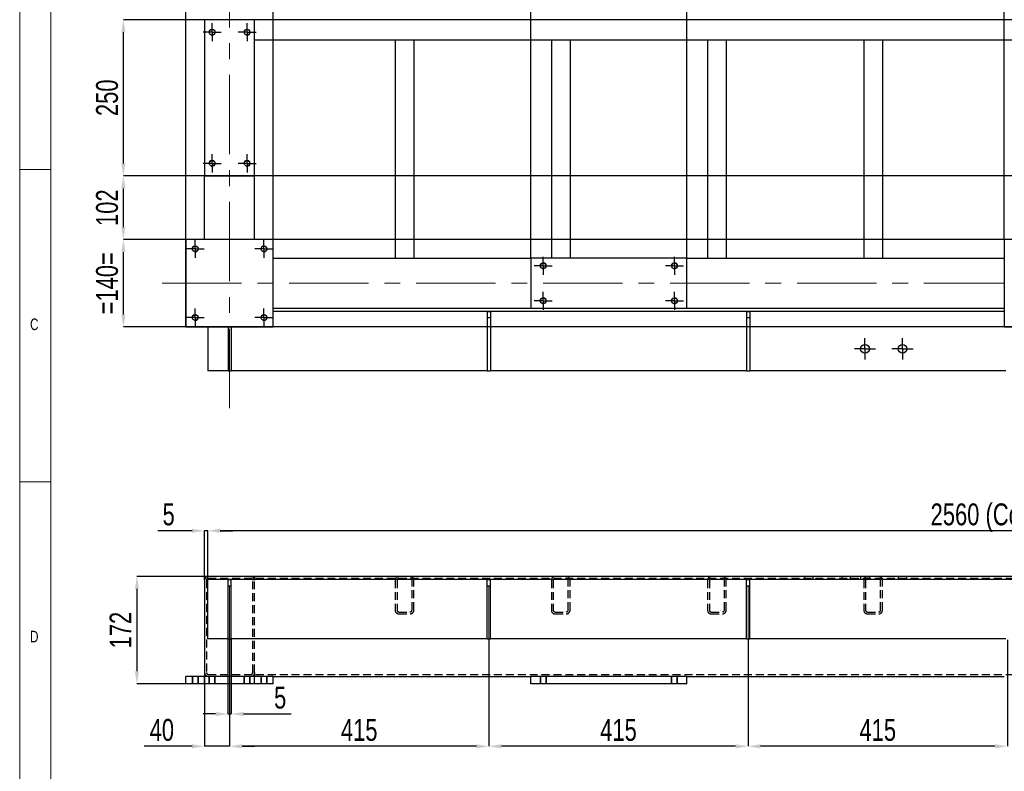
# Model space of a CAD drawing. Header units: millimetres. Extents: x 5 to 589, y 5 to 415.
# Tile 3 of 15: x 5 to 163, y 214 to 334. Entities that reach past the tile are written whole.
import ezdxf

# ---------------------------------------------------------------- set-up
doc = ezdxf.new("R2010")
doc.units = ezdxf.units.MM
doc.header["$PDSIZE"] = -1
doc.linetypes.add('CENTERX2', pattern=[20.32, 12.7, -2.54, 2.54, -2.54])
doc.linetypes.add('HIDDEN', pattern=[1.905, 1.27, -0.635])
for name, color, linetype in [('COTES', 1, 'Continuous'), ('NOTES', 6, 'Continuous'), ('TRAIT-FINS', 9, 'Continuous'), ('TRAIT-MIXTES', 3, 'CENTERX2'), ('TRAIT-TIRET', 2, 'HIDDEN')]:
    doc.layers.add(name, color=color, linetype=linetype)
doc.layers.add('TRAIT-FORT', color=4, linetype='Continuous', lineweight=25)
doc.styles.add('SLDTEXTSTYLE0', font='TXT', dxfattribs={"width": 0.75})
doc.dimstyles.new('SLDDIMSTYLE0', dxfattribs={"dimtxt": 3.5, "dimasz": 2, "dimexe": 0, "dimexo": 0.0625, "dimgap": 0.875, "dimtad": 1, "dimlfac": 10, "dimrnd": 1e-09, "dimzin": 12, "dimdsep": 46, "dimtxsty": 'SLDTEXTSTYLE0', "dimsah": 1, "dimcen": 0.09, "dimadec": 0, "dimazin": 3, "dimtfac": 1, "dimtmove": 0, "dimatfit": 0, "dimfxl": 1, "dimfrac": 2, "dimtolj": 1, "dimtzin": 12, "dimarcsym": 0})
doc.dimstyles.new('SLDDIMSTYLE1', dxfattribs={"dimtxt": 3.5, "dimasz": 2, "dimexe": 0, "dimexo": 0.0625, "dimgap": 0.875, "dimtad": 1, "dimlfac": 10, "dimrnd": 1e-09, "dimzin": 12, "dimdsep": 46, "dimtxsty": 'SLDTEXTSTYLE0', "dimsah": 1, "dimcen": 0.09, "dimadec": 0, "dimazin": 3, "dimtfac": 1, "dimtofl": 0, "dimtmove": 0, "dimatfit": 3, "dimfxl": 1, "dimfrac": 2, "dimtolj": 1, "dimtzin": 12, "dimarcsym": 0})

# ---------------------------------------------------------------- blocks, each defined once
blk = doc.blocks.new('_D_25')
at = {"layer": 'COTES', "color": 0, "lineweight": -2, "transparency": 16777216}
for p, q in [((34.59, 229.42), (34.59, 217.68)), ((38.59, 226.17), (38.59, 217.68)), ((32.59, 217.68), (24.9, 217.68)), ((38.59, 217.68), (34.59, 217.68)), ((40.59, 217.68), (42.59, 217.68))]:
    blk.add_line(p, q, dxfattribs=at)
at = {"layer": 'COTES', "color": 0, "transparency": 16777216}
for points in [[(32.59, 218.01), (32.59, 217.34), (34.59, 217.68)], [(40.59, 218.01), (40.59, 217.34), (38.59, 217.68)]]:
    blk.add_solid(points, dxfattribs=at)
at = {"layer": 'Defpoints', "color": 0, "transparency": 16777216}
for p in [(34.59, 229.48), (38.59, 226.24), (34.59, 217.68)]:
    blk.add_point(p, dxfattribs=at)
at = {"layer": 'COTES', "color": 0, "transparency": 16777216, "insert": (27.75, 222.05), "char_height": 3.5, "attachment_point": 2, "style": 'SLDTEXTSTYLE0'}
blk.add_mtext('\\A1;40', dxfattribs=at)
blk = doc.blocks.new('_D_27')
at = {"layer": 'COTES', "color": 0, "lineweight": -2, "transparency": 16777216}
for p, q in [((38.59, 234.74), (38.59, 217.68)), ((80.09, 234.74), (80.09, 217.68)), ((78.09, 217.68), (40.59, 217.68))]:
    blk.add_line(p, q, dxfattribs=at)
at = {"layer": 'COTES', "color": 0, "transparency": 16777216}
for points in [[(40.59, 218.01), (40.59, 217.34), (38.59, 217.68)], [(78.09, 218.01), (78.09, 217.34), (80.09, 217.68)]]:
    blk.add_solid(points, dxfattribs=at)
at = {"layer": 'Defpoints', "color": 0, "transparency": 16777216}
for p in [(38.59, 234.81), (80.09, 234.81), (38.59, 217.68)]:
    blk.add_point(p, dxfattribs=at)
at = {"layer": 'COTES', "color": 0, "transparency": 16777216, "insert": (59.34, 222.05), "char_height": 3.5, "attachment_point": 2, "style": 'SLDTEXTSTYLE0'}
blk.add_mtext('\\A1;415', dxfattribs=at)
blk = doc.blocks.new('_D_28')
at = {"layer": 'COTES', "color": 0, "lineweight": -2, "transparency": 16777216}
for p, q in [((80.09, 234.74), (80.09, 217.68)), ((121.59, 234.74), (121.59, 217.68)), ((119.59, 217.68), (82.09, 217.68))]:
    blk.add_line(p, q, dxfattribs=at)
at = {"layer": 'COTES', "color": 0, "transparency": 16777216}
for points in [[(82.09, 218.01), (82.09, 217.34), (80.09, 217.68)], [(119.59, 218.01), (119.59, 217.34), (121.59, 217.68)]]:
    blk.add_solid(points, dxfattribs=at)
at = {"layer": 'Defpoints', "color": 0, "transparency": 16777216}
for p in [(80.09, 234.81), (121.59, 234.81), (80.09, 217.68)]:
    blk.add_point(p, dxfattribs=at)
at = {"layer": 'COTES', "color": 0, "transparency": 16777216, "insert": (100.84, 222.05), "char_height": 3.5, "attachment_point": 2, "style": 'SLDTEXTSTYLE0'}
blk.add_mtext('\\A1;415', dxfattribs=at)
blk = doc.blocks.new('_D_29')
at = {"layer": 'COTES', "color": 0, "lineweight": -2, "transparency": 16777216}
for p, q in [((121.59, 234.74), (121.59, 217.68)), ((163.09, 234.74), (163.09, 217.68)), ((161.09, 217.68), (123.59, 217.68))]:
    blk.add_line(p, q, dxfattribs=at)
at = {"layer": 'COTES', "color": 0, "transparency": 16777216}
for points in [[(123.59, 218.01), (123.59, 217.34), (121.59, 217.68)], [(161.09, 218.01), (161.09, 217.34), (163.09, 217.68)]]:
    blk.add_solid(points, dxfattribs=at)
at = {"layer": 'Defpoints', "color": 0, "transparency": 16777216}
for p in [(121.59, 234.81), (163.09, 234.81), (121.59, 217.68)]:
    blk.add_point(p, dxfattribs=at)
at = {"layer": 'COTES', "color": 0, "transparency": 16777216, "insert": (142.34, 222.05), "char_height": 3.5, "attachment_point": 2, "style": 'SLDTEXTSTYLE0'}
blk.add_mtext('\\A1;415', dxfattribs=at)
blk = doc.blocks.new('_D_33')
at = {"layer": 'COTES', "color": 0, "lineweight": -2, "transparency": 16777216}
for p, q in [((35.03, 244.88), (23.76, 244.88)), ((23.76, 242.88), (23.76, 229.68)), ((31.53, 227.68), (23.76, 227.68))]:
    blk.add_line(p, q, dxfattribs=at)
at = {"layer": 'COTES', "color": 0, "transparency": 16777216}
for points in [[(23.43, 242.88), (24.09, 242.88), (23.76, 244.88)], [(23.43, 229.68), (24.09, 229.68), (23.76, 227.68)]]:
    blk.add_solid(points, dxfattribs=at)
at = {"layer": 'Defpoints', "color": 0, "transparency": 16777216}
for p in [(35.09, 244.88), (23.76, 227.68), (31.59, 227.68)]:
    blk.add_point(p, dxfattribs=at)
at = {"layer": 'COTES', "color": 0, "transparency": 16777216, "insert": (19.39, 236.28), "char_height": 3.5, "attachment_point": 2, "rotation": 90, "style": 'SLDTEXTSTYLE0'}
blk.add_mtext('\\A1;172', dxfattribs=at)
blk = doc.blocks.new('_D_34')
at = {"layer": 'COTES', "color": 0, "lineweight": -2, "transparency": 16777216}
for p, q in [((35.09, 244.94), (35.09, 252.18)), ((289.09, 252.18), (37.09, 252.18)), ((291.09, 244.94), (291.09, 252.18))]:
    blk.add_line(p, q, dxfattribs=at)
at = {"layer": 'COTES', "color": 0, "transparency": 16777216}
for points in [[(37.09, 252.52), (37.09, 251.85), (35.09, 252.18)], [(289.09, 252.52), (289.09, 251.85), (291.09, 252.18)]]:
    blk.add_solid(points, dxfattribs=at)
at = {"layer": 'Defpoints', "color": 0, "transparency": 16777216}
for p in [(35.09, 252.18), (35.09, 244.88), (291.09, 244.88)]:
    blk.add_point(p, dxfattribs=at)
at = {"layer": 'COTES', "color": 0, "transparency": 16777216, "insert": (163.09, 256.56), "char_height": 3.5, "attachment_point": 2, "style": 'SLDTEXTSTYLE0'}
blk.add_mtext('\\A1;2560 (Corniere)', dxfattribs=at)
blk = doc.blocks.new('_D_36')
at = {"layer": 'COTES', "color": 0, "lineweight": -2, "transparency": 16777216}
for p, q in [((32.59, 252.18), (27.09, 252.18)), ((34.59, 244.34), (34.59, 252.18)), ((35.09, 252.18), (34.59, 252.18)), ((35.09, 244.94), (35.09, 252.18)), ((37.09, 252.18), (39.09, 252.18))]:
    blk.add_line(p, q, dxfattribs=at)
at = {"layer": 'COTES', "color": 0, "transparency": 16777216}
for points in [[(32.59, 252.52), (32.59, 251.85), (34.59, 252.18)], [(37.09, 252.52), (37.09, 251.85), (35.09, 252.18)]]:
    blk.add_solid(points, dxfattribs=at)
at = {"layer": 'Defpoints', "color": 0, "transparency": 16777216}
for p in [(34.59, 252.18), (34.59, 244.28), (35.09, 244.88)]:
    blk.add_point(p, dxfattribs=at)
at = {"layer": 'COTES', "color": 0, "transparency": 16777216, "insert": (28.84, 256.56), "char_height": 3.5, "attachment_point": 2, "style": 'SLDTEXTSTYLE0'}
blk.add_mtext('\\A1;5', dxfattribs=at)
blk = doc.blocks.new('_D_37')
at = {"layer": 'COTES', "color": 0, "lineweight": -2, "transparency": 16777216}
for p, q in [((38.34, 234.82), (38.34, 222.85)), ((38.84, 234.82), (38.84, 222.85)), ((36.34, 222.85), (34.34, 222.85)), ((38.34, 222.85), (38.84, 222.85)), ((40.84, 222.85), (48.44, 222.85))]:
    blk.add_line(p, q, dxfattribs=at)
at = {"layer": 'COTES', "color": 0, "transparency": 16777216}
for points in [[(36.34, 223.18), (36.34, 222.51), (38.34, 222.85)], [(40.84, 223.18), (40.84, 222.51), (38.84, 222.85)]]:
    blk.add_solid(points, dxfattribs=at)
at = {"layer": 'Defpoints', "color": 0, "transparency": 16777216}
for p in [(38.34, 234.88), (38.84, 234.88), (38.84, 222.85)]:
    blk.add_point(p, dxfattribs=at)
at = {"layer": 'COTES', "color": 0, "transparency": 16777216, "insert": (46.69, 227.22), "char_height": 3.5, "attachment_point": 2, "style": 'SLDTEXTSTYLE0'}
blk.add_mtext('\\A1;5', dxfattribs=at)
blk = doc.blocks.new('_D_74')
at = {"layer": 'COTES', "color": 0, "lineweight": -2, "transparency": 16777216}
for p, q in [((291.53, 334.01), (21.59, 334.01)), ((21.59, 311.01), (21.59, 332.01)), ((291.53, 309.01), (21.59, 309.01))]:
    blk.add_line(p, q, dxfattribs=at)
at = {"layer": 'COTES', "color": 0, "transparency": 16777216}
for points in [[(21.26, 332.01), (21.93, 332.01), (21.59, 334.01)], [(21.26, 311.01), (21.93, 311.01), (21.59, 309.01)]]:
    blk.add_solid(points, dxfattribs=at)
at = {"layer": 'Defpoints', "color": 0, "transparency": 16777216}
for p in [(21.59, 334.01), (291.59, 334.01), (291.59, 309.01)]:
    blk.add_point(p, dxfattribs=at)
at = {"layer": 'COTES', "color": 0, "transparency": 16777216, "insert": (17.22, 321.51), "char_height": 3.5, "attachment_point": 2, "rotation": 90, "style": 'SLDTEXTSTYLE0'}
blk.add_mtext('\\A1;250', dxfattribs=at)
blk = doc.blocks.new('_D_75')
at = {"layer": 'COTES', "color": 0, "lineweight": -2, "transparency": 16777216}
for p, q in [((294.53, 298.81), (21.59, 298.81)), ((21.59, 286.81), (21.59, 296.81)), ((294.53, 284.81), (21.59, 284.81))]:
    blk.add_line(p, q, dxfattribs=at)
at = {"layer": 'COTES', "color": 0, "transparency": 16777216}
for points in [[(21.26, 296.81), (21.93, 296.81), (21.59, 298.81)], [(21.26, 286.81), (21.93, 286.81), (21.59, 284.81)]]:
    blk.add_solid(points, dxfattribs=at)
at = {"layer": 'Defpoints', "color": 0, "transparency": 16777216}
for p in [(21.59, 298.81), (294.59, 298.81), (294.59, 284.81)]:
    blk.add_point(p, dxfattribs=at)
at = {"layer": 'COTES', "color": 0, "transparency": 16777216, "insert": (17.22, 291.81), "char_height": 3.5, "attachment_point": 2, "rotation": 90, "style": 'SLDTEXTSTYLE0'}
blk.add_mtext('\\A1;=140=', dxfattribs=at)
blk = doc.blocks.new('_D_76')
at = {"layer": 'COTES', "color": 0, "lineweight": -2, "transparency": 16777216}
for p, q in [((31.59, 284.87), (31.59, 398.15)), ((33.59, 398.15), (43.59, 398.15)), ((45.59, 284.87), (45.59, 398.15))]:
    blk.add_line(p, q, dxfattribs=at)
at = {"layer": 'COTES', "color": 0, "transparency": 16777216}
for points in [[(33.59, 398.48), (33.59, 397.81), (31.59, 398.15)], [(43.59, 398.48), (43.59, 397.81), (45.59, 398.15)]]:
    blk.add_solid(points, dxfattribs=at)
at = {"layer": 'Defpoints', "color": 0, "transparency": 16777216}
for p in [(45.59, 398.15), (31.59, 284.81), (45.59, 284.81)]:
    blk.add_point(p, dxfattribs=at)
at = {"layer": 'COTES', "color": 0, "transparency": 16777216, "insert": (38.59, 402.52), "char_height": 3.5, "attachment_point": 2, "style": 'SLDTEXTSTYLE0'}
blk.add_mtext('\\A1;=140=', dxfattribs=at)
blk = doc.blocks.new('_D_77')
at = {"layer": 'COTES', "color": 0, "lineweight": -2, "transparency": 16777216}
for p, q in [((86.79, 295.87), (86.79, 398.15)), ((109.79, 398.15), (88.79, 398.15)), ((111.79, 295.87), (111.79, 398.15))]:
    blk.add_line(p, q, dxfattribs=at)
at = {"layer": 'COTES', "color": 0, "transparency": 16777216}
for points in [[(88.79, 398.48), (88.79, 397.81), (86.79, 398.15)], [(109.79, 398.48), (109.79, 397.81), (111.79, 398.15)]]:
    blk.add_solid(points, dxfattribs=at)
at = {"layer": 'Defpoints', "color": 0, "transparency": 16777216}
for p in [(86.79, 398.15), (86.79, 295.81), (111.79, 295.81)]:
    blk.add_point(p, dxfattribs=at)
at = {"layer": 'COTES', "color": 0, "transparency": 16777216, "insert": (99.29, 402.52), "char_height": 3.5, "attachment_point": 2, "style": 'SLDTEXTSTYLE0'}
blk.add_mtext('\\A1;250', dxfattribs=at)
blk = doc.blocks.new('_D_83')
at = {"layer": 'COTES', "color": 0, "lineweight": -2, "transparency": 16777216}
for p, q in [((34.53, 309.01), (21.59, 309.01)), ((21.59, 300.81), (21.59, 307.01)), ((31.53, 298.81), (21.59, 298.81))]:
    blk.add_line(p, q, dxfattribs=at)
at = {"layer": 'COTES', "color": 0, "transparency": 16777216}
for points in [[(21.26, 307.01), (21.93, 307.01), (21.59, 309.01)], [(21.26, 300.81), (21.93, 300.81), (21.59, 298.81)]]:
    blk.add_solid(points, dxfattribs=at)
at = {"layer": 'Defpoints', "color": 0, "transparency": 16777216}
for p in [(21.59, 309.01), (34.59, 309.01), (31.59, 298.81)]:
    blk.add_point(p, dxfattribs=at)
at = {"layer": 'COTES', "color": 0, "transparency": 16777216, "insert": (17.22, 303.91), "char_height": 3.5, "attachment_point": 2, "rotation": 90, "style": 'SLDTEXTSTYLE0'}
blk.add_mtext('\\A1;102', dxfattribs=at)
blk = doc.blocks.new('_D_85')
at = {"layer": 'COTES', "color": 0, "lineweight": -2, "transparency": 16777216}
for p, q in [((162.59, 298.87), (162.59, 398.15)), ((174.59, 398.15), (164.59, 398.15)), ((176.59, 298.87), (176.59, 398.15))]:
    blk.add_line(p, q, dxfattribs=at)
at = {"layer": 'COTES', "color": 0, "transparency": 16777216}
for points in [[(164.59, 398.48), (164.59, 397.81), (162.59, 398.15)], [(174.59, 398.48), (174.59, 397.81), (176.59, 398.15)]]:
    blk.add_solid(points, dxfattribs=at)
at = {"layer": 'Defpoints', "color": 0, "transparency": 16777216}
for p in [(162.59, 398.15), (162.59, 298.81), (176.59, 298.81)]:
    blk.add_point(p, dxfattribs=at)
at = {"layer": 'COTES', "color": 0, "transparency": 16777216, "insert": (169.59, 402.52), "char_height": 3.5, "attachment_point": 2, "style": 'SLDTEXTSTYLE0'}
blk.add_mtext('\\A1;=140=', dxfattribs=at)
blk = doc.blocks.new('SW_CENTERMARKSYMBOL_36')
at = {"layer": 'TRAIT-MIXTES', "color": 0}
for p, q in [((-1, 0), (-1.45, 0)), ((0, 0), (-1, 0)), ((0, 1), (0, 1.45)), ((0, 0), (0, 1)), ((0, 0), (0, -1)), ((0, 0), (1, 0)), ((1, 0), (1.45, 0)), ((0, -1), (0, -1.45))]:
    blk.add_line(p, q, dxfattribs=at)
blk = doc.blocks.new('SW_CENTERMARKSYMBOL_37')
at = {"layer": 'TRAIT-MIXTES', "color": 0}
for p, q in [((-1, 0), (-1.45, 0)), ((0, 0), (-1, 0)), ((0, 1), (0, 1.45)), ((0, 0), (0, 1)), ((0, 0), (0, -1)), ((0, 0), (1, 0)), ((1, 0), (1.45, 0)), ((0, -1), (0, -1.45))]:
    blk.add_line(p, q, dxfattribs=at)
blk = doc.blocks.new('SW_CENTERMARKSYMBOL_38')
at = {"layer": 'TRAIT-MIXTES', "color": 0}
for p, q in [((-1, 0), (-1.45, 0)), ((0, 0), (-1, 0)), ((0, 1), (0, 1.45)), ((0, 0), (0, 1)), ((0, 0), (0, -1)), ((0, 0), (1, 0)), ((1, 0), (1.45, 0)), ((0, -1), (0, -1.45))]:
    blk.add_line(p, q, dxfattribs=at)
blk = doc.blocks.new('SW_CENTERMARKSYMBOL_39')
at = {"layer": 'TRAIT-MIXTES', "color": 0}
for p, q in [((-1, 0), (-1.45, 0)), ((0, 0), (-1, 0)), ((0, 1), (0, 1.45)), ((0, 0), (0, 1)), ((0, 0), (0, -1)), ((0, 0), (1, 0)), ((1, 0), (1.45, 0)), ((0, -1), (0, -1.45))]:
    blk.add_line(p, q, dxfattribs=at)
blk = doc.blocks.new('SW_CENTERMARKSYMBOL_56')
at = {"layer": 'TRAIT-MIXTES', "color": 0}
for p, q in [((-1, 0), (-1.45, 0)), ((0, 0), (-1, 0)), ((0, 1), (0, 1.45)), ((0, 0), (0, 1)), ((0, 0), (0, -1)), ((0, 0), (1, 0)), ((1, 0), (1.45, 0)), ((0, -1), (0, -1.45))]:
    blk.add_line(p, q, dxfattribs=at)
blk = doc.blocks.new('SW_CENTERMARKSYMBOL_57')
at = {"layer": 'TRAIT-MIXTES', "color": 0}
for p, q in [((-1, 0), (-1.45, 0)), ((0, 0), (-1, 0)), ((0, 1), (0, 1.45)), ((0, 0), (0, 1)), ((0, 0), (0, -1)), ((0, 0), (1, 0)), ((1, 0), (1.45, 0)), ((0, -1), (0, -1.45))]:
    blk.add_line(p, q, dxfattribs=at)
blk = doc.blocks.new('SW_CENTERMARKSYMBOL_58')
at = {"layer": 'TRAIT-MIXTES', "color": 0}
for p, q in [((-1, 0), (-1.45, 0)), ((0, 0), (-1, 0)), ((0, 1), (0, 1.45)), ((0, 0), (0, 1)), ((0, 0), (0, -1)), ((0, 0), (1, 0)), ((1, 0), (1.45, 0)), ((0, -1), (0, -1.45))]:
    blk.add_line(p, q, dxfattribs=at)
blk = doc.blocks.new('SW_CENTERMARKSYMBOL_59')
at = {"layer": 'TRAIT-MIXTES', "color": 0}
for p, q in [((-1, 0), (-1.45, 0)), ((0, 0), (-1, 0)), ((0, 1), (0, 1.45)), ((0, 0), (0, 1)), ((0, 0), (0, -1)), ((0, 0), (1, 0)), ((1, 0), (1.45, 0)), ((0, -1), (0, -1.45))]:
    blk.add_line(p, q, dxfattribs=at)
blk = doc.blocks.new('SW_CENTERMARKSYMBOL_60')
at = {"layer": 'TRAIT-MIXTES', "color": 0}
for p, q in [((-1, 0), (-1.45, 0)), ((0, 0), (-1, 0)), ((0, 1), (0, 1.45)), ((0, 0), (0, 1)), ((0, 0), (0, -1)), ((0, 0), (1, 0)), ((1, 0), (1.45, 0)), ((0, -1), (0, -1.45))]:
    blk.add_line(p, q, dxfattribs=at)
blk = doc.blocks.new('SW_CENTERMARKSYMBOL_61')
at = {"layer": 'TRAIT-MIXTES', "color": 0}
for p, q in [((-1, 0), (-1.45, 0)), ((0, 0), (-1, 0)), ((0, 1), (0, 1.45)), ((0, 0), (0, 1)), ((0, 0), (0, -1)), ((0, 0), (1, 0)), ((1, 0), (1.45, 0)), ((0, -1), (0, -1.45))]:
    blk.add_line(p, q, dxfattribs=at)
blk = doc.blocks.new('SW_CENTERMARKSYMBOL_62')
at = {"layer": 'TRAIT-MIXTES', "color": 0}
for p, q in [((-1, 0), (-1.45, 0)), ((0, 0), (-1, 0)), ((0, 1), (0, 1.45)), ((0, 0), (0, 1)), ((0, 0), (0, -1)), ((0, 0), (1, 0)), ((1, 0), (1.45, 0)), ((0, -1), (0, -1.45))]:
    blk.add_line(p, q, dxfattribs=at)
blk = doc.blocks.new('SW_CENTERMARKSYMBOL_63')
at = {"layer": 'TRAIT-MIXTES', "color": 0}
for p, q in [((-1, 0), (-1.45, 0)), ((0, 0), (-1, 0)), ((0, 1), (0, 1.45)), ((0, 0), (0, 1)), ((0, 0), (0, -1)), ((0, 0), (1, 0)), ((1, 0), (1.45, 0)), ((0, -1), (0, -1.45))]:
    blk.add_line(p, q, dxfattribs=at)
blk = doc.blocks.new('SW_CENTERMARKSYMBOL_82')
at = {"layer": 'TRAIT-MIXTES', "color": 0}
for p, q in [((0, 1), (0, 1.7)), ((-1, 0), (-1.7, 0)), ((0, 0), (-1, 0)), ((0, 0), (0, 1)), ((0, 0), (0, -1)), ((0, 0), (1, 0)), ((1, 0), (1.7, 0)), ((0, -1), (0, -1.7))]:
    blk.add_line(p, q, dxfattribs=at)
blk = doc.blocks.new('SW_CENTERMARKSYMBOL_83')
at = {"layer": 'TRAIT-MIXTES', "color": 0}
for p, q in [((0, 1), (0, 1.7)), ((-1, 0), (-1.7, 0)), ((0, 0), (-1, 0)), ((0, 0), (0, 1)), ((0, 0), (0, -1)), ((0, 0), (1, 0)), ((1, 0), (1.7, 0)), ((0, -1), (0, -1.7))]:
    blk.add_line(p, q, dxfattribs=at)

msp = doc.modelspace()

# ---------------------------------------------------------------- linework, layer by layer
at = {"lineweight": 18}
for p, q in [((5, 415), (5, 5)), ((10, 410), (10, 10)), ((5, 310), (10, 310)), ((10, 260), (5, 260))]:
    msp.add_line(p, q, dxfattribs=at)
at = {"layer": 'TRAIT-FINS', "lineweight": 18}
for p, q in [((32.5924, 227.6777), (32.5924, 228.8777)), ((33.5924, 228.8777), (32.5924, 228.8777)), ((32.5924, 227.6777), (32.5924, 228.8777)), ((33.5924, 228.8777), (32.5924, 228.8777)), ((32.5924, 227.6777), (32.5924, 228.8777)), ((33.5924, 228.8777), (32.5924, 228.8777)), ((32.5924, 227.6777), (32.5924, 228.8777)), ((33.5924, 228.8777), (32.5924, 228.8777)), ((33.5924, 227.6777), (33.5924, 228.8777)), ((33.5924, 227.6777), (33.5924, 228.8777)), ((33.5924, 227.6777), (33.5924, 228.8777)), ((33.5924, 227.6777), (33.5924, 228.8777)), ((35.2924, 227.6777), (35.2924, 228.8777)), ((36.2924, 228.8777), (35.2924, 228.8777)), ((35.2924, 227.6777), (35.2924, 228.8777)), ((36.2924, 228.8777), (35.2924, 228.8777)), ((35.2924, 227.6777), (35.2924, 228.8777)), ((36.2924, 228.8777), (35.2924, 228.8777)), ((35.2924, 227.6777), (35.2924, 228.8777)), ((36.2924, 228.8777), (35.2924, 228.8777)), ((36.2924, 227.6777), (36.2924, 228.8777)), ((36.2924, 227.6777), (36.2924, 228.8777)), ((36.2924, 227.6777), (36.2924, 228.8777)), ((36.2924, 227.6777), (36.2924, 228.8777)), ((40.8924, 227.6777), (40.8924, 228.8777)), ((41.8924, 228.8777), (40.8924, 228.8777)), ((40.8924, 227.6777), (40.8924, 228.8777)), ((41.8924, 228.8777), (40.8924, 228.8777)), ((40.8924, 227.6777), (40.8924, 228.8777)), ((41.8924, 228.8777), (40.8924, 228.8777)), ((40.8924, 227.6777), (40.8924, 228.8777)), ((41.8924, 228.8777), (40.8924, 228.8777)), ((41.8924, 227.6777), (41.8924, 228.8777)), ((41.8924, 227.6777), (41.8924, 228.8777)), ((41.8924, 227.6777), (41.8924, 228.8777)), ((41.8924, 227.6777), (41.8924, 228.8777)), ((43.5924, 227.6777), (43.5924, 228.8777)), ((44.5924, 228.8777), (43.5924, 228.8777)), ((43.5924, 227.6777), (43.5924, 228.8777)), ((44.5924, 228.8777), (43.5924, 228.8777)), ((43.5924, 227.6777), (43.5924, 228.8777)), ((44.5924, 228.8777), (43.5924, 228.8777)), ((43.5924, 227.6777), (43.5924, 228.8777)), ((44.5924, 228.8777), (43.5924, 228.8777)), ((44.5924, 227.6777), (44.5924, 228.8777)), ((44.5924, 227.6777), (44.5924, 228.8777)), ((44.5924, 227.6777), (44.5924, 228.8777)), ((44.5924, 227.6777), (44.5924, 228.8777)), ((88.2924, 227.6777), (88.2924, 228.8777)), ((89.2924, 228.8777), (88.2924, 228.8777)), ((88.2924, 227.6777), (88.2924, 228.8777)), ((89.2924, 228.8777), (88.2924, 228.8777)), ((88.2924, 227.6777), (88.2924, 228.8777)), ((89.2924, 228.8777), (88.2924, 228.8777)), ((88.2924, 227.6777), (88.2924, 228.8777)), ((89.2924, 228.8777), (88.2924, 228.8777)), ((89.2924, 227.6777), (89.2924, 228.8777)), ((89.2924, 227.6777), (89.2924, 228.8777)), ((89.2924, 227.6777), (89.2924, 228.8777)), ((89.2924, 227.6777), (89.2924, 228.8777)), ((109.2924, 227.6777), (109.2924, 228.8777)), ((110.2924, 228.8777), (109.2924, 228.8777)), ((109.2924, 227.6777), (109.2924, 228.8777)), ((110.2924, 228.8777), (109.2924, 228.8777)), ((109.2924, 227.6777), (109.2924, 228.8777)), ((110.2924, 228.8777), (109.2924, 228.8777)), ((109.2924, 227.6777), (109.2924, 228.8777)), ((110.2924, 228.8777), (109.2924, 228.8777)), ((110.2924, 227.6777), (110.2924, 228.8777)), ((110.2924, 227.6777), (110.2924, 228.8777)), ((110.2924, 227.6777), (110.2924, 228.8777)), ((110.2924, 227.6777), (110.2924, 228.8777))]:
    msp.add_line(p, q, dxfattribs=at)
for centre in [(35.7924, 332.0115), (41.3924, 332.0115), (35.7924, 311.0115), (41.3924, 311.0115), (33.0924, 297.3115), (44.0924, 297.3115), (88.7924, 294.6115), (109.7924, 294.6115), (88.7924, 289.0115), (109.7924, 289.0115), (33.0924, 286.3115), (44.0924, 286.3115)]:
    msp.add_arc(centre, 0.5, 255, 195, dxfattribs=at)
at = {"layer": 'TRAIT-FORT', "lineweight": 25}
for p, q in [((34.5924, 334.0115), (34.5924, 309.0115)), ((42.5924, 309.0115), (42.5924, 334.0115)), ((42.5924, 330.8115), (165.5924, 330.8115)), ((65.0924, 330.8115), (65.0924, 295.8115)), ((68.0924, 330.8115), (68.0924, 295.8115)), ((90.0924, 330.8115), (90.0924, 295.8115)), ((93.0924, 330.8115), (93.0924, 295.8115)), ((115.0924, 330.8115), (115.0924, 295.8115)), ((118.0924, 330.8115), (118.0924, 295.8115)), ((140.0924, 330.8115), (140.0924, 295.8115)), ((143.0924, 330.8115), (143.0924, 295.8115)), ((34.5924, 309.0115), (42.5924, 309.0115)), ((34.5924, 298.8115), (34.5924, 309.0115)), ((42.5924, 298.8115), (42.5924, 309.0115)), ((45.5924, 298.8115), (31.5924, 298.8115)), ((31.5924, 298.8115), (31.5924, 284.8115)), ((45.5924, 284.8115), (45.5924, 298.8115)), ((176.5924, 298.8115), (162.5924, 298.8115)), ((162.5924, 298.8115), (162.5924, 284.8115)), ((45.5924, 295.8115), (86.7924, 295.8115)), ((111.7924, 295.8115), (86.7924, 295.8115)), ((86.7924, 295.8115), (86.7924, 287.8115)), ((111.7924, 295.8115), (162.5924, 295.8115)), ((111.7924, 287.8115), (111.7924, 295.8115)), ((45.5924, 287.8115), (86.7924, 287.8115)), ((162.5924, 287.3115), (45.5924, 287.3115)), ((79.8424, 287.3115), (80.3424, 287.3115)), ((79.8424, 287.3115), (79.8424, 286.3115)), ((80.3424, 287.3115), (80.3424, 286.3115)), ((86.7924, 287.8115), (111.7924, 287.8115)), ((111.7924, 287.8115), (162.5924, 287.8115)), ((121.3424, 287.3115), (121.8424, 287.3115)), ((121.3424, 287.3115), (121.3424, 286.3115)), ((121.8424, 287.3115), (121.8424, 286.3115)), ((79.8424, 286.3115), (80.3424, 286.3115)), ((79.8424, 286.3115), (79.8424, 277.8115)), ((80.3424, 286.3115), (80.3424, 277.8115)), ((121.3424, 286.3115), (121.8424, 286.3115)), ((121.3424, 286.3115), (121.3424, 277.8115)), ((121.8424, 286.3115), (121.8424, 277.8115)), ((31.5924, 284.8115), (45.5924, 284.8115)), ((35.0924, 284.8115), (35.0924, 277.8115)), ((38.3424, 284.8115), (38.3424, 277.8115)), ((38.8424, 284.8115), (38.8424, 277.8115)), ((162.5924, 284.8115), (176.5924, 284.8115)), ((38.3424, 277.8115), (35.0924, 277.8115)), ((38.3424, 277.8115), (38.8424, 277.8115)), ((79.8424, 277.8115), (38.8424, 277.8115)), ((79.8424, 277.8115), (80.3424, 277.8115)), ((121.3424, 277.8115), (80.3424, 277.8115)), ((121.3424, 277.8115), (121.8424, 277.8115)), ((162.8424, 277.8115), (121.8424, 277.8115)), ((34.5924, 244.2777), (34.5924, 229.4777)), ((291.0924, 244.8777), (35.0924, 244.8777)), ((35.0924, 244.3777), (35.0924, 244.8777)), ((291.0924, 244.3777), (35.0924, 244.3777)), ((35.0924, 243.8777), (35.0924, 244.3777)), ((38.3424, 244.3777), (38.8424, 244.3777)), ((38.3424, 243.3777), (38.3424, 244.3777)), ((38.8424, 243.3777), (38.8424, 244.3777)), ((79.8424, 243.3777), (79.8424, 244.3777)), ((79.8424, 244.3777), (80.3424, 244.3777)), ((80.3424, 243.3777), (80.3424, 244.3777)), ((121.3424, 243.3777), (121.3424, 244.3777)), ((121.3424, 244.3777), (121.8424, 244.3777)), ((121.8424, 243.3777), (121.8424, 244.3777)), ((35.0924, 234.8777), (35.0924, 243.8777)), ((38.3424, 243.3777), (38.8424, 243.3777)), ((38.3424, 234.8777), (38.3424, 243.3777)), ((38.8424, 234.8777), (38.8424, 243.3777)), ((79.8424, 234.8777), (79.8424, 243.3777)), ((79.8424, 243.3777), (80.3424, 243.3777)), ((80.3424, 234.8777), (80.3424, 243.3777)), ((121.3424, 234.8777), (121.3424, 243.3777)), ((121.3424, 243.3777), (121.8424, 243.3777)), ((121.8424, 234.8777), (121.8424, 243.3777)), ((38.3424, 234.8777), (35.0924, 234.8777)), ((38.3424, 234.8777), (38.8424, 234.8777)), ((79.8424, 234.8777), (38.8424, 234.8777)), ((79.8424, 234.8777), (80.3424, 234.8777)), ((121.3424, 234.8777), (80.3424, 234.8777)), ((121.3424, 234.8777), (121.8424, 234.8777)), ((162.8424, 234.8777), (121.8424, 234.8777)), ((45.5924, 228.8777), (31.5924, 228.8777)), ((31.5924, 227.6777), (31.5924, 228.8777)), ((45.5924, 228.8777), (86.7924, 228.8777)), ((45.5924, 227.6777), (45.5924, 228.8777)), ((86.7924, 227.6777), (86.7924, 228.8777)), ((111.7924, 228.8777), (86.7924, 228.8777)), ((111.7924, 228.8777), (162.5924, 228.8777)), ((111.7924, 227.6777), (111.7924, 228.8777)), ((45.5924, 227.6777), (31.5924, 227.6777)), ((111.7924, 227.6777), (86.7924, 227.6777))]:
    msp.add_line(p, q, dxfattribs=at)
for centre, radius in [((35.7924, 332.0115), 0.45), ((41.3924, 332.0115), 0.45), ((35.7924, 311.0115), 0.45), ((41.3924, 311.0115), 0.45), ((33.0924, 297.3115), 0.45), ((44.0924, 297.3115), 0.45), ((88.7924, 294.6115), 0.45), ((109.7924, 294.6115), 0.45), ((88.7924, 289.0115), 0.45), ((109.7924, 289.0115), 0.45), ((33.0924, 286.3115), 0.45), ((44.0924, 286.3115), 0.45), ((140.2924, 281.3115), 0.7), ((146.2924, 281.3115), 0.7)]:
    msp.add_circle(centre, radius, dxfattribs=at)
for centre, start, end in [((35.1924, 244.2777), 99.594068, 180), ((35.1924, 229.4777), 180, 270)]:
    msp.add_arc(centre, 0.6, start, end, dxfattribs=at)
at = {"layer": 'TRAIT-MIXTES', "lineweight": 18}
for p, q in [((38.5924, 271.8199), (38.5924, 396.4543)), ((27.8186, 291.8115), (298.0725, 291.8115)), ((38.5924, 243.3777), (38.5924, 226.2367)), ((80.0924, 243.3777), (80.0924, 226.2367)), ((121.5924, 243.3777), (121.5924, 226.2367))]:
    msp.add_line(p, q, dxfattribs=at)
at = {"layer": 'TRAIT-TIRET'}
for p, q in [((34.8924, 244.2777), (34.8924, 229.4777)), ((35.1924, 244.5777), (290.9924, 244.5777)), ((42.2924, 229.4777), (42.2924, 244.2777)), ((42.5924, 244.8777), (42.5924, 244.2777)), ((42.5924, 229.4777), (42.5924, 244.2777)), ((65.0924, 244.2777), (65.0924, 239.4777)), ((65.3924, 244.2777), (65.3924, 239.4777)), ((67.7924, 239.4777), (67.7924, 244.2777)), ((68.0924, 239.4777), (68.0924, 244.2777)), ((90.0924, 244.2777), (90.0924, 239.4777)), ((90.3924, 244.2777), (90.3924, 239.4777)), ((92.7924, 239.4777), (92.7924, 244.2777)), ((93.0924, 239.4777), (93.0924, 244.2777)), ((115.0924, 244.2777), (115.0924, 239.4777)), ((115.3924, 244.2777), (115.3924, 239.4777)), ((117.7924, 239.4777), (117.7924, 244.2777)), ((118.0924, 239.4777), (118.0924, 244.2777)), ((130.5924, 244.8777), (130.5924, 244.3777)), ((131.9924, 244.3777), (131.9924, 244.8777)), ((136.5924, 244.8777), (136.5924, 244.3777)), ((137.9924, 244.3777), (137.9924, 244.8777)), ((139.5924, 244.8777), (139.5924, 244.3777)), ((140.0924, 244.2777), (140.0924, 239.4777)), ((140.3924, 244.2777), (140.3924, 239.4777)), ((140.9924, 244.3777), (140.9924, 244.8777)), ((142.7924, 239.4777), (142.7924, 244.2777)), ((143.0924, 239.4777), (143.0924, 244.2777)), ((145.5924, 244.8777), (145.5924, 244.3777)), ((146.9924, 244.3777), (146.9924, 244.8777)), ((65.6924, 239.1777), (67.4924, 239.1777)), ((65.6924, 238.8777), (67.4924, 238.8777)), ((90.6924, 239.1777), (92.4924, 239.1777)), ((90.6924, 238.8777), (92.4924, 238.8777)), ((115.6924, 239.1777), (117.4924, 239.1777)), ((115.6924, 238.8777), (117.4924, 238.8777)), ((140.6924, 239.1777), (142.4924, 239.1777)), ((140.6924, 238.8777), (142.4924, 238.8777)), ((32.6424, 228.8777), (32.6424, 227.6777)), ((33.5424, 227.6777), (33.5424, 228.8777)), ((34.5924, 227.6777), (34.5924, 228.8777)), ((35.1924, 229.1777), (290.9924, 229.1777)), ((35.3424, 228.8777), (35.3424, 227.6777)), ((36.2424, 227.6777), (36.2424, 228.8777)), ((40.9424, 228.8777), (40.9424, 227.6777)), ((41.8424, 227.6777), (41.8424, 228.8777)), ((42.5924, 229.4777), (42.5924, 228.8777)), ((42.5924, 227.6777), (42.5924, 228.8777)), ((43.6424, 228.8777), (43.6424, 227.6777)), ((44.5424, 227.6777), (44.5424, 228.8777)), ((88.3424, 228.8777), (88.3424, 227.6777)), ((89.2424, 227.6777), (89.2424, 228.8777)), ((109.3424, 228.8777), (109.3424, 227.6777)), ((110.2424, 227.6777), (110.2424, 228.8777))]:
    msp.add_line(p, q, dxfattribs=at)
for centre, radius, start, end in [((35.1924, 244.2777), 0.3, 90, 180), ((35.1924, 244.2777), 0.6, 90, 99.594068), ((41.9924, 244.2777), 0.6, 0, 90), ((41.9924, 244.2777), 0.3, 0, 90), ((65.6924, 244.2777), 0.6, 90, 180), ((65.6924, 244.2777), 0.3, 90, 180), ((67.4924, 244.2777), 0.6, 0, 90), ((67.4924, 244.2777), 0.3, 0, 90), ((90.6924, 244.2777), 0.6, 90, 180), ((90.6924, 244.2777), 0.3, 90, 180), ((92.4924, 244.2777), 0.6, 0, 90), ((92.4924, 244.2777), 0.3, 0, 90), ((115.6924, 244.2777), 0.6, 90, 180), ((115.6924, 244.2777), 0.3, 90, 180), ((117.4924, 244.2777), 0.6, 0, 90), ((117.4924, 244.2777), 0.3, 0, 90), ((140.6924, 244.2777), 0.6, 90, 180), ((140.6924, 244.2777), 0.3, 90, 180), ((142.4924, 244.2777), 0.6, 0, 90), ((142.4924, 244.2777), 0.3, 0, 90), ((65.6924, 239.4777), 0.6, 180, 270), ((65.6924, 239.4777), 0.3, 180, 270), ((67.4924, 239.4777), 0.6, 270, 0), ((67.4924, 239.4777), 0.3, 270, 0), ((90.6924, 239.4777), 0.6, 180, 270), ((90.6924, 239.4777), 0.3, 180, 270), ((92.4924, 239.4777), 0.6, 270, 0), ((92.4924, 239.4777), 0.3, 270, 0), ((115.6924, 239.4777), 0.6, 180, 270), ((115.6924, 239.4777), 0.3, 180, 270), ((117.4924, 239.4777), 0.6, 270, 0), ((117.4924, 239.4777), 0.3, 270, 0), ((140.6924, 239.4777), 0.6, 180, 270), ((140.6924, 239.4777), 0.3, 180, 270), ((142.4924, 239.4777), 0.3, 270, 0), ((142.4924, 239.4777), 0.6, 270, 0), ((35.1924, 229.4777), 0.3, 180, 270), ((41.9924, 229.4777), 0.6, 270, 0), ((41.9924, 229.4777), 0.3, 270, 0)]:
    msp.add_arc(centre, radius, start, end, dxfattribs=at)

# ---------------------------------------------------------------- block references
at = {"layer": 'TRAIT-MIXTES'}
for name, p in [('SW_CENTERMARKSYMBOL_61', (35.7924, 332.0115)), ('SW_CENTERMARKSYMBOL_60', (41.3924, 332.0115)), ('SW_CENTERMARKSYMBOL_63', (35.7924, 311.0115)), ('SW_CENTERMARKSYMBOL_62', (41.3924, 311.0115)), ('SW_CENTERMARKSYMBOL_38', (33.0924, 297.3115)), ('SW_CENTERMARKSYMBOL_37', (44.0924, 297.3115)), ('SW_CENTERMARKSYMBOL_56', (88.7924, 294.6115)), ('SW_CENTERMARKSYMBOL_58', (109.7924, 294.6115)), ('SW_CENTERMARKSYMBOL_57', (88.7924, 289.0115)), ('SW_CENTERMARKSYMBOL_59', (109.7924, 289.0115)), ('SW_CENTERMARKSYMBOL_39', (33.0924, 286.3115)), ('SW_CENTERMARKSYMBOL_36', (44.0924, 286.3115)), ('SW_CENTERMARKSYMBOL_83', (140.2924, 281.3115)), ('SW_CENTERMARKSYMBOL_82', (146.2924, 281.3115))]:
    msp.add_blockref(name, p, dxfattribs=at)

# ---------------------------------------------------------------- texts
at = {"layer": 'NOTES', "char_height": 1.8521, "attachment_point": 1, "style": 'SLDTEXTSTYLE0'}
for s, insert in [('C', (6.6667, 286.168)), ('D', (6.6667, 236.168))]:
    msp.add_mtext(s, dxfattribs=dict(at, insert=insert))

# ---------------------------------------------------------------- dimensions: what is measured, and where the dimension line sits
at = {"layer": 'COTES'}
for base, p1, p2, text, picture, middle in [((45.5924, 398.1479), (31.5924, 284.8115), (45.5924, 284.8115), '=<>=', '_D_76', (38.5924, 398.1479)), ((162.5924, 398.1479), (176.5924, 298.8115), (162.5924, 298.8115), '=<>=', '_D_85', (169.5924, 398.1479)), ((35.0924, 252.1821), (291.0924, 244.8777), (35.0924, 244.8777), '<> (Corniere)', '_D_34', (163.0924, 252.1821))]:
    dim = msp.add_linear_dim(base=base, p1=p1, p2=p2, text=text, dimstyle='SLDDIMSTYLE1', dxfattribs=at)
    dim.commit()
    dim.dimension.update_dxf_attribs({"geometry": picture, "text_midpoint": middle, "dimtype": 160})
for base, p1, p2, dimstyle, picture, middle in [((86.7924, 398.1479), (111.7924, 295.8115), (86.7924, 295.8115), 'SLDDIMSTYLE1', '_D_77', (99.2924, 398.1479)), ((34.5924, 252.1821), (35.0924, 244.8777), (34.5924, 244.2777), 'SLDDIMSTYLE0', '_D_36', (28.8424, 252.1821)), ((38.8424, 222.847), (38.3424, 234.8777), (38.8424, 234.8777), 'SLDDIMSTYLE0', '_D_37', (46.6925, 222.847)), ((38.5924, 217.6777), (80.0924, 234.8072), (38.5924, 234.8072), 'SLDDIMSTYLE1', '_D_27', (59.3424, 217.6777)), ((80.0924, 217.6777), (121.5924, 234.8072), (80.0924, 234.8072), 'SLDDIMSTYLE1', '_D_28', (100.8424, 217.6777)), ((121.5924, 217.6777), (163.0924, 234.8072), (121.5924, 234.8072), 'SLDDIMSTYLE1', '_D_29', (142.3424, 217.6777)), ((34.5924, 217.6777), (38.5924, 226.2367), (34.5924, 229.4777), 'SLDDIMSTYLE0', '_D_25', (27.7486, 217.6777))]:
    dim = msp.add_linear_dim(base=base, p1=p1, p2=p2, dimstyle=dimstyle, dxfattribs=at)
    dim.commit()
    dim.dimension.update_dxf_attribs({"geometry": picture, "text_midpoint": middle, "dimtype": 160})
for base, p1, p2, picture, middle in [((21.5924, 334.0115), (291.5924, 309.0115), (291.5924, 334.0115), '_D_74', (21.5924, 321.5115)), ((21.5924, 309.0115), (31.5924, 298.8115), (34.5924, 309.0115), '_D_83', (21.5924, 303.9115)), ((23.7605, 227.6777), (35.0924, 244.8777), (31.5924, 227.6777), '_D_33', (23.7605, 236.2777))]:
    dim = msp.add_linear_dim(base=base, p1=p1, p2=p2, angle=90, dimstyle='SLDDIMSTYLE1', dxfattribs=at)
    dim.commit()
    dim.dimension.update_dxf_attribs({"geometry": picture, "text_midpoint": middle, "dimtype": 160})
dim = msp.add_linear_dim(base=(21.5924, 298.8115), p1=(294.5924, 284.8115), p2=(294.5924, 298.8115), angle=90, text='=<>=', dimstyle='SLDDIMSTYLE1', dxfattribs=at)
dim.commit()
dim.dimension.update_dxf_attribs({"geometry": '_D_75', "text_midpoint": (21.5924, 291.8115), "dimtype": 160})

doc.saveas('drawing.dxf')
